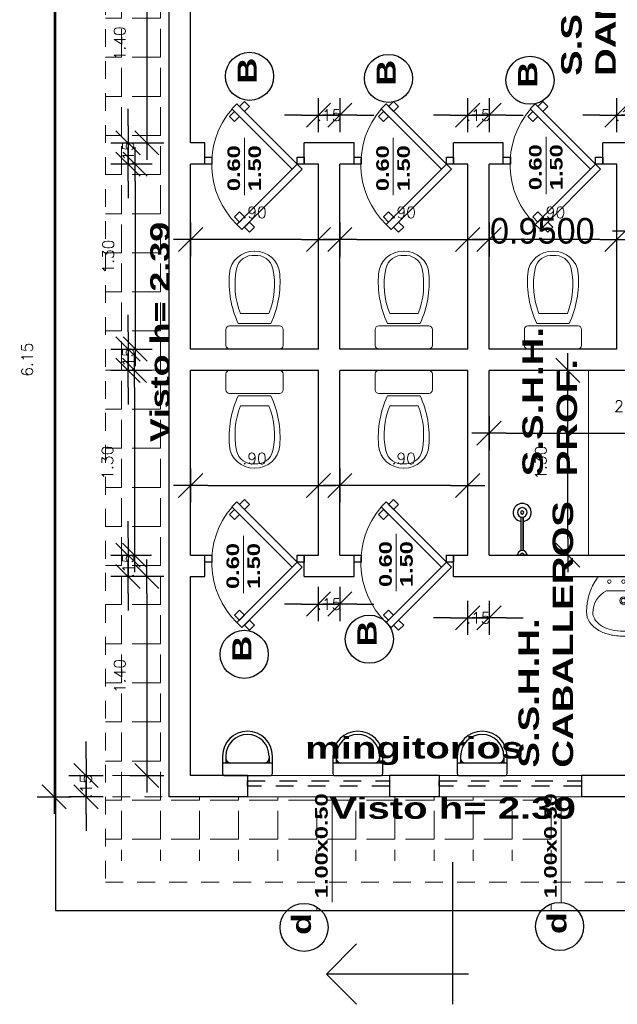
# Model space of a CAD drawing. Header units: millimetres. Extents: x 2197 to 2474, y 339 to 418.
# Tile 2 of 14: x 2236.84 to 2241.05, y 366.63 to 373.56. Entities that reach past the tile are written whole.
import ezdxf

# ---------------------------------------------------------------- set-up
doc = ezdxf.new("R2010")
doc.units = ezdxf.units.MM
doc.linetypes.add('HIDDEN2', pattern=[0.1875, 0.125, -0.0625])
for name, color, linetype in [('aberturas', 2, 'Continuous'), ('Cotas', 3, 'Continuous'), ('FOLHA', 2, 'Continuous'), ('piso', 13, 'Continuous'), ('UNO', 7, 'Continuous')]:
    doc.layers.add(name, color=color, linetype=linetype)
for name, color, linetype, lineweight in [('FOLHA2', 1, 'Continuous', 0), ('P1-HACHURA', 1, 'Continuous', 5), ('SANITARIOS', 2, 'Continuous', 5)]:
    doc.layers.add(name, color=color, linetype=linetype, lineweight=lineweight)
doc.styles.add('REGUA60', font='cityb___.ttf', dxfattribs={"width": 1.4})
doc.styles.add('SIMPLEX_8', font='simplex.shx')
doc.dimstyles.new('Copy of 08', dxfattribs={"dimtxt": 0.08, "dimasz": 0.12, "dimexe": 0, "dimexo": 0, "dimgap": 0.15, "dimtad": 1, "dimzin": 4, "dimdsep": 46, "dimtxsty": 'SIMPLEX_8', "dimblk1": 'D', "dimblk2": 'D', "dimsah": 1, "dimcen": 0.09, "dimse1": 1, "dimse2": 1, "dimclre": 256, "dimclrt": 2, "dimadec": 0, "dimazin": 0, "dimtfac": 1, "dimtmove": 2, "dimatfit": 3, "dimldrblk": 'D', "dimfxl": 1, "dimtolj": 1, "dimtzin": 0, "dimarcsym": 0})
doc.dimstyles.get("Standard").update_dxf_attribs({"dimtxt": 0.18, "dimasz": 0.18, "dimexe": 0.18, "dimexo": 0.0625, "dimgap": 0.09, "dimtad": 0, "dimtih": 1, "dimtoh": 1, "dimdec": 4, "dimzin": 0, "dimdsep": 46, "dimtxsty": 'Standard', "dimcen": 0.09, "dimadec": 0, "dimazin": 0, "dimtfac": 1, "dimtdec": 4, "dimtofl": 0, "dimtmove": 0, "dimatfit": 3, "dimfxl": 1, "dimtolj": 1, "dimtzin": 0, "dimarcsym": 0})

# ---------------------------------------------------------------- blocks, each defined once
blk = doc.blocks.new('A$C6B4124A4')
at = {"layer": 'aberturas'}
for points in [[(0.6146, 0.4419), (0.65, 0.4773), (0.2257, 0.9016), (0.1904, 0.8662)], [(0.2788, 0.8485), (0.3141, 0.8839), (0.2788, 0.9192), (0.2434, 0.8839)], [(0.2434, 0.8132), (0.2081, 0.7778), (0.1727, 0.8132), (0.2081, 0.8485)], [(0.05, 0.5273), (0.05, 0.4773), (0, 0.4773), (0, 0.5273)], [(0.7, 0.5273), (0.7, 0.4773), (0.65, 0.4773), (0.65, 0.5273)], [(0.65, 0.4773), (0.6854, 0.4419), (0.2611, 0.0177), (0.2257, 0.053)], [(0.2788, 0.1061), (0.2434, 0.1414), (0.2081, 0.1061), (0.2434, 0.0707)], [(0.3141, 0.0707), (0.3495, 0.0354), (0.3141, 0), (0.2788, 0.0354)]]:
    blk.add_lwpolyline(points, close=True, dxfattribs=at)
at = {"layer": 'aberturas', "lineweight": 5}
blk.add_arc((0.6427, 0.4773), 0.5949, 139.32522, 225.49458, dxfattribs=at)
blk = doc.blocks.new('A$C046927C5')
at = {"layer": 'aberturas', "lineweight": 5}
blk.add_line((0.24, 0), (0.24, 0.649), dxfattribs=at)
at = {"layer": 'aberturas', "lineweight": 5, "insert": (0.047, 0.046), "char_height": 0.1424, "width": 0.59089, "attachment_point": 1, "rotation": 90, "style": 'REGUA60'}
blk.add_mtext('0.60\\P1.50', dxfattribs=at)
blk = doc.blocks.new('A$C1C462CF9')
at = {"layer": 'aberturas', "lineweight": 5}
blk.add_line((0, 0.1481), (0.743, 0.1481), dxfattribs=at)
at = {"layer": 'aberturas', "lineweight": 5, "insert": (0.0283, 0.2684), "char_height": 0.08848, "width": 0.716237, "attachment_point": 1, "style": 'REGUA60'}
blk.add_mtext('1.00x0.50\\P   ', dxfattribs=at)
blk = doc.blocks.new('D')
at = {"color": 4}
blk.add_line((-0.707, -0.707), (0.707, 0.707), dxfattribs=at)
for p, q in [((0, -1), (0, 1)), ((-1, 0), (1, 0))]:
    blk.add_line(p, q)
blk = doc.blocks.new('*D116')
at = {"layer": 'Defpoints', "color": 0, "transparency": 16777216}
for p in [(2240.1454, 372.0146), (2240.1454, 372.0146), (2241.0454, 372.0146)]:
    blk.add_point(p, dxfattribs=at)
at = {"layer": 'FOLHA', "color": 0, "lineweight": -2, "transparency": 16777216}
blk.add_line((2240.9254, 372.0146), (2240.2654, 372.0146), dxfattribs=at)
at = {"layer": 'FOLHA', "color": 0, "lineweight": -2, "transparency": 16777216, "xscale": 0.12, "yscale": 0.12, "zscale": 0.12, "rotation": 180}
blk.add_blockref('D', (2240.1454, 372.0146), dxfattribs=at)
at = {"layer": 'FOLHA', "color": 0, "lineweight": -2, "transparency": 16777216, "xscale": 0.12, "yscale": 0.12, "zscale": 0.12}
blk.add_blockref('D', (2241.0454, 372.0146), dxfattribs=at)
at = {"layer": 'FOLHA', "color": 2, "transparency": 16777216, "insert": (2240.5954, 372.2046), "char_height": 0.08, "attachment_point": 5, "style": 'SIMPLEX_8'}
blk.add_mtext('\\A1;.90', dxfattribs=at)
blk = doc.blocks.new('*D117')
at = {"layer": 'Defpoints', "color": 0, "transparency": 16777216}
for p in [(2239.0954, 372.0146), (2239.9954, 372.0146), (2239.9954, 372.0146)]:
    blk.add_point(p, dxfattribs=at)
at = {"layer": 'FOLHA', "color": 0, "lineweight": -2, "transparency": 16777216}
blk.add_line((2239.2154, 372.0146), (2239.8754, 372.0146), dxfattribs=at)
at = {"layer": 'FOLHA', "color": 0, "lineweight": -2, "transparency": 16777216, "xscale": 0.12, "yscale": 0.12, "zscale": 0.12, "rotation": 180}
blk.add_blockref('D', (2239.0954, 372.0146), dxfattribs=at)
at = {"layer": 'FOLHA', "color": 0, "lineweight": -2, "transparency": 16777216, "xscale": 0.12, "yscale": 0.12, "zscale": 0.12}
blk.add_blockref('D', (2239.9954, 372.0146), dxfattribs=at)
at = {"layer": 'FOLHA', "color": 2, "transparency": 16777216, "insert": (2239.5454, 372.2046), "char_height": 0.08, "attachment_point": 5, "style": 'SIMPLEX_8'}
blk.add_mtext('\\A1;.90', dxfattribs=at)
blk = doc.blocks.new('*D118')
at = {"layer": 'Defpoints', "color": 0, "transparency": 16777216}
for p in [(2238.0454, 372.0146), (2238.0454, 372.0146), (2238.9454, 372.0146)]:
    blk.add_point(p, dxfattribs=at)
at = {"layer": 'FOLHA', "color": 0, "lineweight": -2, "transparency": 16777216}
blk.add_line((2238.8254, 372.0146), (2238.1654, 372.0146), dxfattribs=at)
at = {"layer": 'FOLHA', "color": 0, "lineweight": -2, "transparency": 16777216, "xscale": 0.12, "yscale": 0.12, "zscale": 0.12, "rotation": 180}
blk.add_blockref('D', (2238.0454, 372.0146), dxfattribs=at)
at = {"layer": 'FOLHA', "color": 0, "lineweight": -2, "transparency": 16777216, "xscale": 0.12, "yscale": 0.12, "zscale": 0.12}
blk.add_blockref('D', (2238.9454, 372.0146), dxfattribs=at)
at = {"layer": 'FOLHA', "color": 2, "transparency": 16777216, "insert": (2238.4954, 372.2046), "char_height": 0.08, "attachment_point": 5, "style": 'SIMPLEX_8'}
blk.add_mtext('\\A1;.90', dxfattribs=at)
blk = doc.blocks.new('*D119')
at = {"layer": 'Defpoints', "color": 0, "transparency": 16777216}
for p in [(2238.0454, 370.2841), (2238.9454, 370.2841), (2238.9454, 370.2841)]:
    blk.add_point(p, dxfattribs=at)
at = {"layer": 'FOLHA', "color": 0, "lineweight": -2, "transparency": 16777216}
blk.add_line((2238.1654, 370.2841), (2238.8254, 370.2841), dxfattribs=at)
at = {"layer": 'FOLHA', "color": 0, "lineweight": -2, "transparency": 16777216, "xscale": 0.12, "yscale": 0.12, "zscale": 0.12, "rotation": 180}
blk.add_blockref('D', (2238.0454, 370.2841), dxfattribs=at)
at = {"layer": 'FOLHA', "color": 0, "lineweight": -2, "transparency": 16777216, "xscale": 0.12, "yscale": 0.12, "zscale": 0.12}
blk.add_blockref('D', (2238.9454, 370.2841), dxfattribs=at)
at = {"layer": 'FOLHA', "color": 2, "transparency": 16777216, "insert": (2238.4954, 370.4741), "char_height": 0.08, "attachment_point": 5, "style": 'SIMPLEX_8'}
blk.add_mtext('\\A1;.90', dxfattribs=at)
blk = doc.blocks.new('*D120')
at = {"layer": 'Defpoints', "color": 0, "transparency": 16777216}
for p in [(2239.0954, 370.2841), (2239.0954, 370.2841), (2239.9954, 370.2841)]:
    blk.add_point(p, dxfattribs=at)
at = {"layer": 'FOLHA', "color": 0, "lineweight": -2, "transparency": 16777216}
blk.add_line((2239.8754, 370.2841), (2239.2154, 370.2841), dxfattribs=at)
at = {"layer": 'FOLHA', "color": 0, "lineweight": -2, "transparency": 16777216, "xscale": 0.12, "yscale": 0.12, "zscale": 0.12, "rotation": 180}
blk.add_blockref('D', (2239.0954, 370.2841), dxfattribs=at)
at = {"layer": 'FOLHA', "color": 0, "lineweight": -2, "transparency": 16777216, "xscale": 0.12, "yscale": 0.12, "zscale": 0.12}
blk.add_blockref('D', (2239.9954, 370.2841), dxfattribs=at)
at = {"layer": 'FOLHA', "color": 2, "transparency": 16777216, "insert": (2239.5454, 370.4741), "char_height": 0.08, "attachment_point": 5, "style": 'SIMPLEX_8'}
blk.add_mtext('\\A1;.90', dxfattribs=at)
blk = doc.blocks.new('*D121')
at = {"layer": 'Cotas', "color": 0, "lineweight": -2, "transparency": 16777216}
for p, q in [((2242.1454, 372.8116), (2242.1454, 371.8941)), ((2241.1954, 372.6616), (2241.1954, 371.8941)), ((2241.1954, 372.0741), (2241.0154, 372.0741)), ((2241.9654, 372.0741), (2241.3754, 372.0741))]:
    blk.add_line(p, q, dxfattribs=at)
at = {"layer": 'Cotas', "color": 0, "transparency": 16777216}
for points in [[(2241.3754, 372.1041), (2241.3754, 372.0441), (2241.1954, 372.0741)], [(2241.9654, 372.1041), (2241.9654, 372.0441), (2242.1454, 372.0741)]]:
    blk.add_solid(points, dxfattribs=at)
at = {"layer": 'Defpoints', "color": 0, "transparency": 16777216}
for p in [(2242.1454, 372.8741), (2241.1954, 372.7241), (2241.1954, 372.0741)]:
    blk.add_point(p, dxfattribs=at)
at = {"layer": 'Cotas', "color": 0, "transparency": 16777216, "insert": (2240.5204, 372.0741), "char_height": 0.18, "attachment_point": 5}
blk.add_mtext('\\A1;0.9500', dxfattribs=at)
blk = doc.blocks.new('*D133')
at = {"layer": 'Defpoints', "color": 0, "transparency": 16777216}
for p in [(2238.0454, 374.0941), (2237.7369, 372.6941), (2238.0454, 372.6941)]:
    blk.add_point(p, dxfattribs=at)
at = {"layer": 'FOLHA', "color": 0, "lineweight": -2, "transparency": 16777216}
blk.add_line((2237.7369, 373.9741), (2237.7369, 372.8141), dxfattribs=at)
at = {"layer": 'FOLHA', "color": 0, "lineweight": -2, "transparency": 16777216, "xscale": 0.12, "yscale": 0.12, "zscale": 0.12}
for p, rotation in [((2237.7369, 374.0941), 90), ((2237.7369, 372.6941), 270)]:
    blk.add_blockref('D', p, dxfattribs=dict(at, rotation=rotation))
at = {"layer": 'FOLHA', "color": 2, "transparency": 16777216, "insert": (2237.5469, 373.3941), "char_height": 0.08, "attachment_point": 5, "rotation": 90, "style": 'SIMPLEX_8'}
blk.add_mtext('\\A1;1.40', dxfattribs=at)
blk = doc.blocks.new('*D134')
at = {"layer": 'Defpoints', "color": 0, "transparency": 16777216}
for p in [(2238.0454, 372.5441), (2237.6559, 371.2441), (2238.0454, 371.2441)]:
    blk.add_point(p, dxfattribs=at)
at = {"layer": 'FOLHA', "color": 0, "lineweight": -2, "transparency": 16777216}
blk.add_line((2237.6559, 372.4241), (2237.6559, 371.3641), dxfattribs=at)
at = {"layer": 'FOLHA', "color": 0, "lineweight": -2, "transparency": 16777216, "xscale": 0.12, "yscale": 0.12, "zscale": 0.12}
for p, rotation in [((2237.6559, 372.5441), 90), ((2237.6559, 371.2441), 270)]:
    blk.add_blockref('D', p, dxfattribs=dict(at, rotation=rotation))
at = {"layer": 'FOLHA', "color": 2, "transparency": 16777216, "insert": (2237.4659, 371.8941), "char_height": 0.08, "attachment_point": 5, "rotation": 90, "style": 'SIMPLEX_8'}
blk.add_mtext('\\A1;1.30', dxfattribs=at)
blk = doc.blocks.new('*D135')
at = {"layer": 'Defpoints', "color": 0, "transparency": 16777216}
for p in [(2238.0454, 371.0941), (2237.6504, 369.7941), (2238.0454, 369.7941)]:
    blk.add_point(p, dxfattribs=at)
at = {"layer": 'FOLHA', "color": 0, "lineweight": -2, "transparency": 16777216}
blk.add_line((2237.6504, 370.9741), (2237.6504, 369.9141), dxfattribs=at)
at = {"layer": 'FOLHA', "color": 0, "lineweight": -2, "transparency": 16777216, "xscale": 0.12, "yscale": 0.12, "zscale": 0.12}
for p, rotation in [((2237.6504, 371.0941), 90), ((2237.6504, 369.7941), 270)]:
    blk.add_blockref('D', p, dxfattribs=dict(at, rotation=rotation))
at = {"layer": 'FOLHA', "color": 2, "transparency": 16777216, "insert": (2237.4604, 370.4441), "char_height": 0.08, "attachment_point": 5, "rotation": 90, "style": 'SIMPLEX_8'}
blk.add_mtext('\\A1;1.30', dxfattribs=at)
blk = doc.blocks.new('*D136')
at = {"layer": 'Defpoints', "color": 0, "transparency": 16777216}
for p in [(2238.0454, 369.6441), (2237.7369, 368.2441), (2238.0454, 368.2441)]:
    blk.add_point(p, dxfattribs=at)
at = {"layer": 'FOLHA', "color": 0, "lineweight": -2, "transparency": 16777216}
blk.add_line((2237.7369, 369.5241), (2237.7369, 368.3641), dxfattribs=at)
at = {"layer": 'FOLHA', "color": 0, "lineweight": -2, "transparency": 16777216, "xscale": 0.12, "yscale": 0.12, "zscale": 0.12}
for p, rotation in [((2237.7369, 369.6441), 90), ((2237.7369, 368.2441), 270)]:
    blk.add_blockref('D', p, dxfattribs=dict(at, rotation=rotation))
at = {"layer": 'FOLHA', "color": 2, "transparency": 16777216, "insert": (2237.5469, 368.9441), "char_height": 0.08, "attachment_point": 5, "rotation": 90, "style": 'SIMPLEX_8'}
blk.add_mtext('\\A1;1.40', dxfattribs=at)
blk = doc.blocks.new('*D137')
at = {"layer": 'Defpoints', "color": 0, "transparency": 16777216}
for p in [(2237.8954, 374.2441), (2237.085, 368.0941), (2237.8954, 368.0941)]:
    blk.add_point(p, dxfattribs=at)
at = {"layer": 'FOLHA', "color": 0, "lineweight": -2, "transparency": 16777216}
blk.add_line((2237.085, 374.1241), (2237.085, 368.2141), dxfattribs=at)
at = {"layer": 'FOLHA', "color": 0, "lineweight": -2, "transparency": 16777216, "xscale": 0.12, "yscale": 0.12, "zscale": 0.12}
for p, rotation in [((2237.085, 374.2441), 90), ((2237.085, 368.0941), 270)]:
    blk.add_blockref('D', p, dxfattribs=dict(at, rotation=rotation))
at = {"layer": 'FOLHA', "color": 2, "transparency": 16777216, "insert": (2236.895, 371.1691), "char_height": 0.08, "attachment_point": 5, "rotation": 90, "style": 'SIMPLEX_8'}
blk.add_mtext('\\A1;6.15', dxfattribs=at)
blk = doc.blocks.new('*D123')
at = {"layer": 'Defpoints', "color": 0, "transparency": 16777216}
for p in [(2237.8954, 372.6941), (2237.605, 372.5441), (2237.8954, 372.5441)]:
    blk.add_point(p, dxfattribs=at)
at = {"layer": 'FOLHA', "color": 0, "lineweight": -2, "transparency": 16777216}
for p, q in [((2237.605, 372.8141), (2237.605, 372.9341)), ((2237.605, 372.6941), (2237.605, 372.5441)), ((2237.605, 372.4241), (2237.605, 372.3041))]:
    blk.add_line(p, q, dxfattribs=at)
at = {"layer": 'FOLHA', "color": 0, "lineweight": -2, "transparency": 16777216, "xscale": 0.12, "yscale": 0.12, "zscale": 0.12}
for p, rotation in [((2237.605, 372.6941), 270), ((2237.605, 372.5441), 90)]:
    blk.add_blockref('D', p, dxfattribs=dict(at, rotation=rotation))
at = {"layer": 'FOLHA', "color": 2, "transparency": 16777216, "insert": (2237.605, 372.6191), "char_height": 0.08, "attachment_point": 5, "rotation": 90, "style": 'SIMPLEX_8'}
blk.add_mtext('\\A1;.15', dxfattribs=at)
blk = doc.blocks.new('*D124')
at = {"layer": 'Defpoints', "color": 0, "transparency": 16777216}
for p in [(2237.8954, 371.2441), (2237.605, 371.0941), (2237.8954, 371.0941)]:
    blk.add_point(p, dxfattribs=at)
at = {"layer": 'FOLHA', "color": 0, "lineweight": -2, "transparency": 16777216}
for p, q in [((2237.605, 371.3641), (2237.605, 371.4841)), ((2237.605, 371.2441), (2237.605, 371.0941)), ((2237.605, 370.9741), (2237.605, 370.8541))]:
    blk.add_line(p, q, dxfattribs=at)
at = {"layer": 'FOLHA', "color": 0, "lineweight": -2, "transparency": 16777216, "xscale": 0.12, "yscale": 0.12, "zscale": 0.12}
for p, rotation in [((2237.605, 371.2441), 270), ((2237.605, 371.0941), 90)]:
    blk.add_blockref('D', p, dxfattribs=dict(at, rotation=rotation))
at = {"layer": 'FOLHA', "color": 2, "transparency": 16777216, "insert": (2237.605, 371.1691), "char_height": 0.08, "attachment_point": 5, "rotation": 90, "style": 'SIMPLEX_8'}
blk.add_mtext('\\A1;.15', dxfattribs=at)
blk = doc.blocks.new('*D125')
at = {"layer": 'Defpoints', "color": 0, "transparency": 16777216}
for p in [(2237.8954, 369.7941), (2237.605, 369.6441), (2237.8954, 369.6441)]:
    blk.add_point(p, dxfattribs=at)
at = {"layer": 'FOLHA', "color": 0, "lineweight": -2, "transparency": 16777216}
for p, q in [((2237.605, 369.9141), (2237.605, 370.0341)), ((2237.605, 369.7941), (2237.605, 369.6441)), ((2237.605, 369.5241), (2237.605, 369.4041))]:
    blk.add_line(p, q, dxfattribs=at)
at = {"layer": 'FOLHA', "color": 0, "lineweight": -2, "transparency": 16777216, "xscale": 0.12, "yscale": 0.12, "zscale": 0.12}
for p, rotation in [((2237.605, 369.7941), 270), ((2237.605, 369.6441), 90)]:
    blk.add_blockref('D', p, dxfattribs=dict(at, rotation=rotation))
at = {"layer": 'FOLHA', "color": 2, "transparency": 16777216, "insert": (2237.605, 369.7191), "char_height": 0.08, "attachment_point": 5, "rotation": 90, "style": 'SIMPLEX_8'}
blk.add_mtext('\\A1;.15', dxfattribs=at)
blk = doc.blocks.new('*D126')
at = {"layer": 'Defpoints', "color": 0, "transparency": 16777216}
for p in [(2237.5997, 368.2441), (2237.3093, 368.0941), (2237.5997, 368.0941)]:
    blk.add_point(p, dxfattribs=at)
at = {"layer": 'FOLHA', "color": 0, "lineweight": -2, "transparency": 16777216}
for p, q in [((2237.3093, 368.3641), (2237.3093, 368.4841)), ((2237.3093, 368.2441), (2237.3093, 368.0941)), ((2237.3093, 367.9741), (2237.3093, 367.8541))]:
    blk.add_line(p, q, dxfattribs=at)
at = {"layer": 'FOLHA', "color": 0, "lineweight": -2, "transparency": 16777216, "xscale": 0.12, "yscale": 0.12, "zscale": 0.12}
for p, rotation in [((2237.3093, 368.2441), 270), ((2237.3093, 368.0941), 90)]:
    blk.add_blockref('D', p, dxfattribs=dict(at, rotation=rotation))
at = {"layer": 'FOLHA', "color": 2, "transparency": 16777216, "insert": (2237.3093, 368.1691), "char_height": 0.08, "attachment_point": 5, "rotation": 90, "style": 'SIMPLEX_8'}
blk.add_mtext('\\A1;.15', dxfattribs=at)
blk = doc.blocks.new('*D128')
at = {"layer": 'Defpoints', "color": 0, "transparency": 16777216}
for p in [(2241.1954, 372.8886), (2241.0454, 372.6941), (2241.1954, 372.6941)]:
    blk.add_point(p, dxfattribs=at)
at = {"layer": 'FOLHA', "color": 0, "lineweight": -2, "transparency": 16777216}
for p, q in [((2240.9254, 372.8886), (2240.8054, 372.8886)), ((2241.0454, 372.8886), (2241.1954, 372.8886)), ((2241.3154, 372.8886), (2241.4354, 372.8886))]:
    blk.add_line(p, q, dxfattribs=at)
at = {"layer": 'FOLHA', "color": 0, "lineweight": -2, "transparency": 16777216, "xscale": 0.12, "yscale": 0.12, "zscale": 0.12}
blk.add_blockref('D', (2241.0454, 372.8886), dxfattribs=at)
at = {"layer": 'FOLHA', "color": 0, "lineweight": -2, "transparency": 16777216, "xscale": 0.12, "yscale": 0.12, "zscale": 0.12, "rotation": 180}
blk.add_blockref('D', (2241.1954, 372.8886), dxfattribs=at)
at = {"layer": 'FOLHA', "color": 2, "transparency": 16777216, "insert": (2241.1204, 372.8886), "char_height": 0.08, "attachment_point": 5, "style": 'SIMPLEX_8'}
blk.add_mtext('\\A1;.15', dxfattribs=at)
blk = doc.blocks.new('*D129')
at = {"layer": 'Defpoints', "color": 0, "transparency": 16777216}
for p in [(2240.1454, 372.8886), (2239.9954, 372.6941), (2240.1454, 372.6941)]:
    blk.add_point(p, dxfattribs=at)
at = {"layer": 'FOLHA', "color": 0, "lineweight": -2, "transparency": 16777216}
for p, q in [((2239.8754, 372.8886), (2239.7554, 372.8886)), ((2239.9954, 372.8886), (2240.1454, 372.8886)), ((2240.2654, 372.8886), (2240.3854, 372.8886))]:
    blk.add_line(p, q, dxfattribs=at)
at = {"layer": 'FOLHA', "color": 0, "lineweight": -2, "transparency": 16777216, "xscale": 0.12, "yscale": 0.12, "zscale": 0.12}
blk.add_blockref('D', (2239.9954, 372.8886), dxfattribs=at)
at = {"layer": 'FOLHA', "color": 0, "lineweight": -2, "transparency": 16777216, "xscale": 0.12, "yscale": 0.12, "zscale": 0.12, "rotation": 180}
blk.add_blockref('D', (2240.1454, 372.8886), dxfattribs=at)
at = {"layer": 'FOLHA', "color": 2, "transparency": 16777216, "insert": (2240.0704, 372.8886), "char_height": 0.08, "attachment_point": 5, "style": 'SIMPLEX_8'}
blk.add_mtext('\\A1;.15', dxfattribs=at)
blk = doc.blocks.new('*D130')
at = {"layer": 'Defpoints', "color": 0, "transparency": 16777216}
for p in [(2239.0954, 372.8886), (2238.9454, 372.6941), (2239.0954, 372.6941)]:
    blk.add_point(p, dxfattribs=at)
at = {"layer": 'FOLHA', "color": 0, "lineweight": -2, "transparency": 16777216}
for p, q in [((2238.8254, 372.8886), (2238.7054, 372.8886)), ((2238.9454, 372.8886), (2239.0954, 372.8886)), ((2239.2154, 372.8886), (2239.3354, 372.8886))]:
    blk.add_line(p, q, dxfattribs=at)
at = {"layer": 'FOLHA', "color": 0, "lineweight": -2, "transparency": 16777216, "xscale": 0.12, "yscale": 0.12, "zscale": 0.12}
blk.add_blockref('D', (2238.9454, 372.8886), dxfattribs=at)
at = {"layer": 'FOLHA', "color": 0, "lineweight": -2, "transparency": 16777216, "xscale": 0.12, "yscale": 0.12, "zscale": 0.12, "rotation": 180}
blk.add_blockref('D', (2239.0954, 372.8886), dxfattribs=at)
at = {"layer": 'FOLHA', "color": 2, "transparency": 16777216, "insert": (2239.0204, 372.8886), "char_height": 0.08, "attachment_point": 5, "style": 'SIMPLEX_8'}
blk.add_mtext('\\A1;.15', dxfattribs=at)
blk = doc.blocks.new('*D131')
at = {"layer": 'Defpoints', "color": 0, "transparency": 16777216}
for p in [(2238.9454, 369.6303), (2239.0954, 369.6303), (2239.0954, 369.4503)]:
    blk.add_point(p, dxfattribs=at)
at = {"layer": 'FOLHA', "color": 0, "lineweight": -2, "transparency": 16777216}
for p, q in [((2238.8254, 369.4503), (2238.7054, 369.4503)), ((2238.9454, 369.4503), (2239.0954, 369.4503)), ((2239.2154, 369.4503), (2239.3354, 369.4503))]:
    blk.add_line(p, q, dxfattribs=at)
at = {"layer": 'FOLHA', "color": 0, "lineweight": -2, "transparency": 16777216, "xscale": 0.12, "yscale": 0.12, "zscale": 0.12}
blk.add_blockref('D', (2238.9454, 369.4503), dxfattribs=at)
at = {"layer": 'FOLHA', "color": 0, "lineweight": -2, "transparency": 16777216, "xscale": 0.12, "yscale": 0.12, "zscale": 0.12, "rotation": 180}
blk.add_blockref('D', (2239.0954, 369.4503), dxfattribs=at)
at = {"layer": 'FOLHA', "color": 2, "transparency": 16777216, "insert": (2239.0204, 369.4503), "char_height": 0.08, "attachment_point": 5, "style": 'SIMPLEX_8'}
blk.add_mtext('\\A1;.15', dxfattribs=at)
blk = doc.blocks.new('*D132')
at = {"layer": 'Defpoints', "color": 0, "transparency": 16777216}
for p in [(2240.1454, 369.3527), (2239.9954, 369.1582), (2240.1454, 369.1582)]:
    blk.add_point(p, dxfattribs=at)
at = {"layer": 'FOLHA', "color": 0, "lineweight": -2, "transparency": 16777216}
for p, q in [((2239.8754, 369.3527), (2239.7554, 369.3527)), ((2239.9954, 369.3527), (2240.1454, 369.3527)), ((2240.2654, 369.3527), (2240.3854, 369.3527))]:
    blk.add_line(p, q, dxfattribs=at)
at = {"layer": 'FOLHA', "color": 0, "lineweight": -2, "transparency": 16777216, "xscale": 0.12, "yscale": 0.12, "zscale": 0.12}
blk.add_blockref('D', (2239.9954, 369.3527), dxfattribs=at)
at = {"layer": 'FOLHA', "color": 0, "lineweight": -2, "transparency": 16777216, "xscale": 0.12, "yscale": 0.12, "zscale": 0.12, "rotation": 180}
blk.add_blockref('D', (2240.1454, 369.3527), dxfattribs=at)
at = {"layer": 'FOLHA', "color": 2, "transparency": 16777216, "insert": (2240.0704, 369.3527), "char_height": 0.08, "attachment_point": 5, "style": 'SIMPLEX_8'}
blk.add_mtext('\\A1;.15', dxfattribs=at)
blk = doc.blocks.new('A$C7BF3546D')
at = {"layer": 'FOLHA'}
for p, q in [((0, 0.7876), (0.2121, 0.9997)), ((0.8874, 0), (0.8874, 1)), ((1, 0.7876), (0, 0.7876)), ((0, 0.7876), (0.2121, 0.5754))]:
    blk.add_line(p, q, dxfattribs=at)
blk = doc.blocks.new('DUCHA')
at = {"layer": 'SANITARIOS'}
for p, q in [((0.2676, 0.01), (0.0319, 0.01)), ((0.2661, 0), (0.0334, 0)), ((0.2676, -0.01), (0.0319, -0.01))]:
    blk.add_line(p, q, dxfattribs=at)
at = {"layer": 'UNO', "color": 2}
blk.add_line((0, -0.0395), (0, 0.0395), dxfattribs=at)
for centre, radius, start, end in [((-0.0005, 0), 0.0139, 270.8596, 89.1404), ((-0.0005, 0), 0.0339, 270.8596, 89.1404), ((0.3, 0), 0.0639, 0, 170.99379), ((0.3, 0), 0.0639, 189.00621, 0), ((0.3, 0), 0.0339, 0, 358.80992), ((0.3, 0), 0.0112, 0, 356.413)]:
    blk.add_arc(centre, radius, start, end, dxfattribs=at)
blk = doc.blocks.new('migitorio')
at = {"layer": 'piso'}
for p, q in [((-0.627, -0.1371), (-0.627, 0.2139)), ((-0.5783, 0.1905), (-0.627, 0.1905)), ((-0.5783, -0.1137), (-0.627, -0.1137))]:
    blk.add_line(p, q, dxfattribs=at)
blk.add_lwpolyline([(-0.7148, -0.1225, 0.414214), (-0.7002, -0.1371), (-0.5783, -0.1371, 1), (-0.5783, 0.2139), (-0.7002, 0.2139, 0.414214), (-0.7148, 0.1993)], format="xyb", close=True, dxfattribs=at)
for centre, radius, start, end in [((-0.5939, 0.1573), 0.0331, 90, 180), ((-0.5783, 0.0384), 0.1521, 270, 90), ((-0.5939, -0.0806), 0.0331, 180, 270)]:
    blk.add_arc(centre, radius, start, end, dxfattribs=at)
blk = doc.blocks.new('INODPL')
for p, q in [((-0.1012, 0.25), (0.0988, 0.25)), ((-0.1762, 0.1626), (0.1762, 0.1626)), ((-0.1147, 0.1797), (0.1147, 0.1797)), ((-0.2012, 0.025), (-0.2012, 0.1376)), ((0.2012, 0.1376), (0.2012, 0.025)), ((-0.1762, 0), (0.1762, 0))]:
    blk.add_line(p, q)
for centre, radius, start, end in [((-0.0064, 0.5162), 0.1716, 88.2558, 175.47447), ((-0.0137, 0.5408), 0.1175, 83.46523, 168.408), ((0.0113, 0.5408), 0.1175, 11.592, 96.53477), ((0.0064, 0.5162), 0.1716, 4.52553, 91.7442), ((0.4117, 0.4535), 0.5518, 168.408, 201.63918), ((-0.4141, 0.4535), 0.5518, 338.36082, 11.592), ((0.5217, 0.4744), 0.7013, 175.47447, 204.84632), ((-0.5217, 0.4744), 0.7013, 335.15368, 4.52553), ((-0.1762, 0.1376), 0.025, 90, 180), ((0.1762, 0.1376), 0.025, 360, 90), ((-0.1762, 0.025), 0.025, 180, 270), ((0.1762, 0.025), 0.025, 270, 0)]:
    blk.add_arc(centre, radius, start, end)
blk = doc.blocks.new('HINO-B~1')
at = {"layer": 'SANITARIOS', "rotation": 90}
blk.add_blockref('INODPL', (0, 0), dxfattribs=at)
blk = doc.blocks.new('LAVATORIO')
for points in [[(-150.6856, 114.8001, 0.200231), (-150.6733, 114.8189), (-150.6733, 115.1528, 0.19279), (-150.6849, 115.1712, 0.154902), (-150.9207, 115.2457, 0.17524), (-150.9971, 115.2225, 0.106133), (-151.0529, 115.1586, 0.070271), (-151.0825, 115.0816, 0.056527), (-151.0933, 114.9859, 0.056527), (-151.0825, 114.8902, 0.070271), (-151.0529, 114.8131, 0.106133), (-150.9971, 114.7492, 0.17524), (-150.9207, 114.726, 0.154378), (-150.6856, 114.8001, 0.154902)], [(-150.7733, 115.1059, 0.280936), (-150.9305, 115.2016, 0.180168), (-150.9693, 115.19, 0.055612), (-150.9822, 115.1825, 0.106133), (-151.0242, 115.1344, 0.070271), (-151.0488, 115.0704, 0.056527), (-151.0583, 114.9859, 0.056527), (-151.0488, 114.9014, 0.070271), (-151.0242, 114.8374, 0.106133), (-150.9822, 114.7893, 0.055612), (-150.9693, 114.7817, 0.180168), (-150.9305, 114.7702, 0.280936), (-150.7733, 114.8659), (-150.7733, 115.1059)]]:
    blk.add_lwpolyline(points, format="xyb")
for centre, radius in [((-150.7093, 115.0859), 0.0128), ((-150.8433, 114.9859), 0.0262), ((-150.8433, 114.9859), 0.0162), ((-150.7093, 114.9859), 0.0128), ((-150.7093, 114.8859), 0.0128)]:
    blk.add_circle(centre, radius)
blk = doc.blocks.new('LAVAT')
at = {"xscale": -1, "rotation": 269.9999999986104}
blk.add_blockref('LAVATORIO', (15211.164, 9300.1314), dxfattribs=at)
blk = doc.blocks.new('*D140')
at = {"layer": 'Defpoints', "color": 0, "transparency": 16777216}
for p in [(2240.1454, 371.0941), (2240.7, 371.0941), (2240.1454, 369.7941)]:
    blk.add_point(p, dxfattribs=at)
at = {"layer": 'FOLHA', "color": 0, "lineweight": -2, "transparency": 16777216}
blk.add_line((2240.7, 369.9141), (2240.7, 370.9741), dxfattribs=at)
at = {"layer": 'FOLHA', "color": 0, "lineweight": -2, "transparency": 16777216, "xscale": 0.12, "yscale": 0.12, "zscale": 0.12}
for p, rotation in [((2240.7, 371.0941), 90), ((2240.7, 369.7941), 270)]:
    blk.add_blockref('D', p, dxfattribs=dict(at, rotation=rotation))
at = {"layer": 'FOLHA', "color": 2, "transparency": 16777216, "insert": (2240.51, 370.4441), "char_height": 0.08, "attachment_point": 5, "rotation": 90, "style": 'SIMPLEX_8'}
blk.add_mtext('\\A1;1.30', dxfattribs=at)
blk = doc.blocks.new('*D141')
at = {"layer": 'Defpoints', "color": 0, "transparency": 16777216}
for p in [(2242.1454, 370.6516), (2240.1454, 369.7941), (2242.1454, 369.7941)]:
    blk.add_point(p, dxfattribs=at)
at = {"layer": 'FOLHA', "color": 0, "lineweight": -2, "transparency": 16777216}
blk.add_line((2240.2654, 370.6516), (2242.0254, 370.6516), dxfattribs=at)
at = {"layer": 'FOLHA', "color": 0, "lineweight": -2, "transparency": 16777216, "xscale": 0.12, "yscale": 0.12, "zscale": 0.12, "rotation": 180}
blk.add_blockref('D', (2240.1454, 370.6516), dxfattribs=at)
at = {"layer": 'FOLHA', "color": 0, "lineweight": -2, "transparency": 16777216, "xscale": 0.12, "yscale": 0.12, "zscale": 0.12}
blk.add_blockref('D', (2242.1454, 370.6516), dxfattribs=at)
at = {"layer": 'FOLHA', "color": 2, "transparency": 16777216, "insert": (2241.1454, 370.8416), "char_height": 0.08, "attachment_point": 5, "style": 'SIMPLEX_8'}
blk.add_mtext('\\A1;2.00', dxfattribs=at)

msp = doc.modelspace()

# ---------------------------------------------------------------- hatches: boundary and pattern name
at = {"layer": 'P1-HACHURA'}
h = msp.add_hatch(dxfattribs=at)
h.set_pattern_fill('ANGLE', color=256, angle=90, style=0)
h.set_pattern_definition([(90, (2264.23324, 363.94584), (-0.275, 2e-17), [0.2, -0.075]), (180, (2264.23324, 363.94584), (-3e-17, -0.275), [0.2, -0.075])])
h.paths.add_polyline_path([(2237.09538, 367.29407), (2238.72294, 367.29407, -0.1454542), (2238.80719, 367.34092), (2238.80719, 367.64407), (2237.44538, 367.64407), (2237.44538, 374.69407), (2238.79319, 374.69407), (2238.79319, 374.9853, -0.2118751), (2238.66917, 375.04407), (2237.09538, 375.04407)])
h.paths.add_polyline_path([(2238.92564, 375.04407, -0.2249372), (2238.79319, 374.9853), (2238.79319, 374.69407), (2240.40017, 374.69407), (2240.40017, 374.98031, -0.2102425), (2240.27973, 375.04407)])
h.paths.add_polyline_path([(2238.79319, 374.69407), (2238.79319, 374.24407), (2239.44538, 374.24407), (2239.79538, 374.24407), (2240.40017, 374.24407), (2240.40017, 374.69407)], flags=17)
h.paths.add_polyline_path([(2240.40017, 374.69407), (2240.40017, 374.24407), (2240.79538, 374.24407), (2241.19538, 374.24407), (2241.52414, 374.24407, -0.321579), (2241.68441, 374.35904, -0.321579), (2241.84468, 374.24407), (2242.07038, 374.24407), (2242.09538, 374.24407), (2242.29538, 374.24407), (2242.29538, 373.89407), (2242.29538, 373.39407), (2242.74538, 373.39407), (2242.74538, 374.69407)], flags=17)
h.paths.add_polyline_path([(2242.66911, 374.69407), (2242.74538, 374.69407), (2242.74538, 367.64407), (2237.44538, 367.64407), (2237.44538, 374.69407), (2240.40017, 374.69407), (2240.40017, 374.98031, -0.2102425), (2240.27973, 375.04407), (2237.09538, 375.04407), (2237.09538, 367.29407), (2243.09538, 367.29407), (2243.09538, 375.04407), (2242.77755, 375.04407)])
h.paths.add_polyline_path([(2242.74538, 373.39407), (2242.29538, 373.39407), (2242.29538, 372.89407), (2242.29538, 372.54407), (2242.29538, 371.24407), (2242.29538, 370.94407), (2242.29538, 370.5003), (2242.74538, 370.5003)], flags=16)
h.paths.add_polyline_path([(2243.09538, 373.26328, -0.3965782), (2243.09538, 373.49521), (2243.09538, 375.04407), (2242.77755, 375.04407), (2242.66911, 374.69407), (2242.74538, 374.69407), (2242.74538, 372.74654), (2243.09538, 372.75812)])
h.paths.add_polyline_path([(2242.74538, 370.5003), (2243.03605, 370.5003, -0.2389932), (2243.09538, 370.64134), (2243.09538, 372.75812), (2242.74538, 372.74654)])
h.paths.add_polyline_path([(2242.74538, 369.06873), (2243.09538, 369.06873), (2243.09538, 370.26787), (2242.74538, 370.26787)], flags=16)
h.paths.add_polyline_path([(2242.74538, 367.64407), (2240.65374, 367.64407), (2240.65374, 367.35112, -0.1971701), (2240.76883, 367.29407), (2243.09538, 367.29407), (2243.09538, 368.64186, -0.3383825), (2243.03717, 368.83893), (2242.74538, 368.83893)])
h.paths.add_polyline_path([(2239.88864, 367.64407), (2239.88864, 367.29407), (2240.51469, 367.29407, -0.2342782), (2240.65374, 367.35112), (2240.65374, 367.64407)])
h.paths.add_polyline_path([(2239.79538, 368.09407), (2239.44538, 368.09407), (2238.80719, 368.09407), (2238.80719, 367.64407), (2240.65374, 367.64407), (2240.65374, 368.09407)], flags=17)
h.paths.add_polyline_path([(2238.80719, 367.64407), (2238.80719, 367.34092, -0.0546978), (2238.84388, 367.34494, -0.2017572), (2238.96482, 367.29407), (2239.88864, 367.29407), (2239.88864, 367.64407)])
h.paths.add_polyline_path([(2237.89538, 368.09407), (2237.89538, 374.24407), (2238.44538, 374.24407), (2238.79319, 374.24407), (2238.79319, 374.69407), (2237.44538, 374.69407), (2237.44538, 367.64407), (2238.80719, 367.64407), (2238.80719, 368.09407), (2238.44538, 368.09407)], flags=17)
h.paths.add_polyline_path([(2237.52587, 371.75978), (2237.52587, 372.02835), (2237.40587, 372.02835), (2237.40587, 371.75978)], flags=25)
h.paths.add_polyline_path([(2237.52037, 370.30978), (2237.52037, 370.57835), (2237.40037, 370.57835), (2237.40037, 370.30978)], flags=25)
h.paths.add_polyline_path([(2237.36929, 374.07288), (2237.36929, 374.26526), (2237.24929, 374.26526), (2237.24929, 374.07288)], flags=24)
h.paths.add_polyline_path([(2237.36929, 368.07288), (2237.36929, 368.26526), (2237.24929, 368.26526), (2237.24929, 368.07288)], flags=24)
h.paths.add_polyline_path([(2240.23728, 375.06552), (2239.95347, 375.06552), (2239.95347, 374.94552), (2240.23728, 374.94552)], flags=9)
h.paths.add_polyline_path([(2238.76992, 374.24157), (2240.27737, 374.24157), (2240.27737, 374.47009), (2238.76992, 374.47009)], flags=25)
h.paths.add_polyline_path([(2242.31657, 374.54595), (2242.12419, 374.54595), (2242.12419, 374.42595), (2242.31657, 374.42595)], flags=24)
h.paths.add_polyline_path([(2238.9837, 367.90054), (2240.49115, 367.90054), (2240.49115, 368.12907), (2238.9837, 368.12907)], flags=25)
h.paths.add_polyline_path([(2237.60693, 373.25978), (2237.60693, 373.52835), (2237.48693, 373.52835), (2237.48693, 373.25978)], flags=24)
h.paths.add_polyline_path([(2237.60693, 368.80978), (2237.60693, 369.07835), (2237.48693, 369.07835), (2237.48693, 368.80978)], flags=24)
h.paths.add_polyline_path([(2237.66499, 372.52288), (2237.66499, 372.71526), (2237.54499, 372.71526), (2237.54499, 372.52288)], flags=24)
h.paths.add_polyline_path([(2237.66499, 371.07288), (2237.66499, 371.26526), (2237.54499, 371.26526), (2237.54499, 371.07288)], flags=24)
h.paths.add_polyline_path([(2237.66499, 369.62288), (2237.66499, 369.81526), (2237.54499, 369.81526), (2237.54499, 369.62288)], flags=24)
h.paths.add_polyline_path([(2238.06657, 374.54595), (2237.87419, 374.54595), (2237.87419, 374.42595), (2238.06657, 374.42595)], flags=24)
h.paths.add_polyline_path([(2237.93104, 370.55301), (2237.93104, 371.90152), (2237.72661, 371.90152), (2237.72661, 370.55301)], flags=24)

# ---------------------------------------------------------------- linework, layer by layer
at = {"color": 252}
for p, q in [((2237.89538, 368.09407), (2237.89538, 374.24407)), ((2238.04538, 372.69407), (2238.04538, 374.09407)), ((2238.14538, 372.69407), (2238.04538, 372.69407)), ((2238.14538, 372.54407), (2238.14538, 372.69407)), ((2239.19538, 372.69407), (2238.84538, 372.69407)), ((2238.84538, 372.54407), (2238.84538, 372.69407)), ((2239.19538, 372.54407), (2239.19538, 372.69407)), ((2240.24538, 372.69407), (2239.89538, 372.69407)), ((2239.89538, 372.54407), (2239.89538, 372.69407)), ((2240.24538, 372.54407), (2240.24538, 372.69407)), ((2242.14538, 372.69407), (2240.94538, 372.69407)), ((2240.94538, 372.54407), (2240.94538, 372.69407)), ((2238.04538, 371.24407), (2238.04538, 372.54407)), ((2238.14538, 372.54407), (2238.04538, 372.54407)), ((2238.94538, 372.54407), (2238.84538, 372.54407)), ((2238.94538, 371.24407), (2238.94538, 372.54407)), ((2239.09538, 371.24407), (2239.09538, 372.54407)), ((2239.19538, 372.54407), (2239.09538, 372.54407)), ((2239.99538, 372.54407), (2239.89538, 372.54407)), ((2239.99538, 371.24407), (2239.99538, 372.54407)), ((2240.14538, 371.24407), (2240.14538, 372.54407)), ((2240.24538, 372.54407), (2240.14538, 372.54407)), ((2241.04538, 372.54407), (2240.94538, 372.54407)), ((2241.04538, 371.24407), (2241.04538, 372.54407)), ((2238.94538, 371.24407), (2238.04538, 371.24407)), ((2239.99538, 371.24407), (2239.09538, 371.24407)), ((2241.04538, 371.24407), (2240.14538, 371.24407)), ((2238.04538, 369.79407), (2238.04538, 371.09407)), ((2238.94538, 371.09407), (2238.04538, 371.09407)), ((2238.94538, 369.79407), (2238.94538, 371.09407)), ((2239.09538, 369.79407), (2239.09538, 371.09407)), ((2239.99538, 371.09407), (2239.09538, 371.09407)), ((2239.99538, 369.79407), (2239.99538, 371.09407)), ((2240.14538, 369.79407), (2240.14538, 371.09407)), ((2241.22286, 371.09407), (2240.14538, 371.09407)), ((2238.04538, 369.79407), (2238.14538, 369.79407)), ((2238.14538, 369.64407), (2238.14538, 369.79407)), ((2238.84538, 369.79407), (2238.94538, 369.79407)), ((2238.84538, 369.64407), (2238.84538, 369.79407)), ((2239.09538, 369.79407), (2239.19538, 369.79407)), ((2239.19538, 369.64407), (2239.19538, 369.79407)), ((2239.89538, 369.79407), (2239.99538, 369.79407)), ((2239.89538, 369.64407), (2239.89538, 369.79407)), ((2240.14538, 369.79407), (2242.14538, 369.79407)), ((2238.04538, 368.24407), (2238.04538, 369.64407)), ((2238.04538, 369.64407), (2238.14538, 369.64407)), ((2238.84538, 369.64407), (2239.19538, 369.64407)), ((2239.89538, 369.64407), (2242.14538, 369.64407)), ((2238.44538, 368.24407), (2238.04538, 368.24407)), ((2238.44538, 368.24407), (2238.44538, 368.09407)), ((2239.79538, 368.24407), (2239.44538, 368.24407)), ((2239.44538, 368.24407), (2239.44538, 368.09407)), ((2239.79538, 368.24407), (2239.79538, 368.09407)), ((2241.19538, 368.24407), (2240.79538, 368.24407)), ((2240.79538, 368.24407), (2240.79538, 368.09407)), ((2238.44538, 368.09407), (2237.89538, 368.09407)), ((2239.79538, 368.09407), (2239.44538, 368.09407)), ((2241.19538, 368.09407), (2240.79538, 368.09407))]:
    msp.add_line(p, q, dxfattribs=at)
at = {"color": 252, "linetype": 'HIDDEN2', "lineweight": 5}
for p, q in [((2237.49538, 368.24407), (2237.89538, 368.24407)), ((2237.49538, 368.24407), (2237.89538, 368.24407)), ((2237.49538, 368.09407), (2237.89538, 368.09407)), ((2237.49538, 368.09407), (2237.89538, 368.09407))]:
    msp.add_line(p, q, dxfattribs=at)
at = {"color": 252, "lineweight": 5}
for p, q in [((2238.44538, 368.24407), (2239.44538, 368.24407)), ((2239.79538, 368.24407), (2240.79538, 368.24407)), ((2238.44538, 368.09407), (2239.44538, 368.09407)), ((2239.79538, 368.09407), (2240.79538, 368.09407))]:
    msp.add_line(p, q, dxfattribs=at)
at = {"color": 252}
msp.add_lwpolyline([(2237.09538, 367.29407), (2243.09538, 367.29407), (2243.09538, 375.04407), (2237.09538, 375.04407)], close=True, dxfattribs=at)
at = {"layer": 'aberturas', "color": 252, "linetype": 'HIDDEN2'}
for points in [[(2238.44538, 368.20657), (2239.44538, 368.20657), (2239.44538, 368.16907), (2238.44538, 368.16907)], [(2239.79538, 368.20657), (2240.79538, 368.20657), (2240.79538, 368.16907), (2239.79538, 368.16907)]]:
    msp.add_lwpolyline(points, close=True, dxfattribs=at)
at = {"layer": 'FOLHA', "color": 252}
for centre in [(2238.4599, 373.16213), (2239.43792, 373.14761), (2240.43376, 373.13452), (2239.30288, 369.20296), (2238.42256, 369.09631), (2238.84388, 367.17574), (2240.64176, 367.18235)]:
    msp.add_circle(centre, 0.1692, dxfattribs=at)
at = {"layer": 'FOLHA2', "color": 252, "linetype": 'HIDDEN2'}
msp.add_lwpolyline([(2237.44538, 367.49407), (2242.74538, 367.49407), (2242.74538, 374.84407), (2237.44538, 374.84407)], close=True, dxfattribs=at)
at = {"layer": 'SANITARIOS', "color": 252}
msp.add_line((2240.84538, 369.79407), (2240.84538, 371.09407), dxfattribs=at)

# ---------------------------------------------------------------- block references
at = {"layer": 'aberturas', "color": 252}
for p in [(2238.14538, 372.06677), (2239.19538, 372.06677), (2240.24538, 372.06677), (2238.14538, 369.26677), (2239.19538, 369.26677)]:
    msp.add_blockref('A$C6B4124A4', p, dxfattribs=at)
at = {"layer": 'aberturas', "color": 252, "xscale": 0.6211850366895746, "yscale": 0.6211850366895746, "zscale": 0.6211850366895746}
for p in [(2238.27544, 372.3262), (2239.32281, 372.3262), (2240.39755, 372.33304), (2238.2686, 369.52779), (2239.34334, 369.54147)]:
    msp.add_blockref('A$C046927C5', p, dxfattribs=at)
at = {"layer": 'aberturas', "color": 252, "rotation": 90}
for p in [(2239.19002, 367.35335), (2240.80184, 367.35335)]:
    msp.add_blockref('A$C1C462CF9', p, dxfattribs=at)
at = {"layer": 'FOLHA', "color": 252, "xscale": -1, "rotation": 180}
msp.add_blockref('A$C7BF3546D', (2239.00121, 367.63475), dxfattribs=at)
at = {"layer": 'SANITARIOS', "color": 252, "xscale": -1, "rotation": 90}
for p in [(2238.49538, 371.24407), (2239.54538, 371.24407), (2240.59538, 371.24407)]:
    msp.add_blockref('HINO-B~1', p, dxfattribs=at)
at = {"layer": 'SANITARIOS', "color": 252, "rotation": 90}
for name, p in [('HINO-B~1', (2238.49538, 371.09407)), ('HINO-B~1', (2239.54538, 371.09407)), ('DUCHA', (2240.37901, 369.79451)), ('migitorio', (2238.48378, 368.95887)), ('migitorio', (2239.26079, 368.95887)), ('migitorio', (2240.13575, 368.95887))]:
    msp.add_blockref(name, p, dxfattribs=at)
at = {"layer": 'SANITARIOS', "color": 252}
msp.add_blockref('LAVAT', (-13085.05812, -8779.81394), dxfattribs=at)

# ---------------------------------------------------------------- texts
at = {"layer": 'FOLHA', "color": 252, "style": 'REGUA60', "width": 1.4}
for s, p in [('B', (2238.51057, 373.11067)), ('B', (2239.48859, 373.09615)), ('B', (2240.48442, 373.08306)), ('B', (2239.35354, 369.1515)), ('B', (2238.47323, 369.04485)), ('d', (2238.89213, 367.12242)), ('d', (2240.69001, 367.12902))]:
    msp.add_text(s, height=0.13477, rotation=90, dxfattribs=at).set_placement(p)
at = {"layer": 'FOLHA', "style": 'REGUA60', "width": 1.4}
msp.add_text('Visto h= 2.39', height=0.1347744, rotation=90, dxfattribs=at).set_placement((2237.89613, 370.58896))
at = {"layer": 'FOLHA', "color": 252, "style": 'REGUA60', "width": 1.4}
for s, p in [('mingitorios', (2238.85108, 368.36357)), ('Visto h= 2.39', (2239.02389, 367.93957))]:
    msp.add_text(s, height=0.1506591, dxfattribs=at).set_placement(p)
at = {"layer": 'FOLHA', "color": 252, "char_height": 0.144241, "attachment_point": 1, "rotation": 90, "style": 'REGUA60'}
for s, insert, width in [('S.S.H.H.\\PDAMAS', (2240.65287, 373.16488), 0.7407151), ('S.S.H.H.\\P  PROF.', (2240.38031, 370.34869), 0.7257764), ('S.S.H.H.\\PCABALLEROS', (2240.35234, 368.29908), 1.2835486)]:
    msp.add_mtext(s, dxfattribs=dict(at, insert=insert, width=width))

# ---------------------------------------------------------------- dimensions: what is measured, and where the dimension line sits
at = {"layer": 'Cotas', "color": 252}
dim = msp.add_linear_dim(base=(2241.19538, 372.07407), p1=(2242.14538, 372.87407), p2=(2241.19538, 372.72407), dimstyle='Standard', dxfattribs=at)
dim.commit()
dim.dimension.update_dxf_attribs({"geometry": '*D121', "text_midpoint": (2240.52038, 372.07407)})
at = {"layer": 'FOLHA'}
for base, p1, p2, angle, picture, middle in [((2237.085, 368.09407), (2237.89538, 374.24407), (2237.89538, 368.09407), 90, '*D137', (2236.895, 371.16907)), ((2237.73693, 372.69407), (2238.04538, 374.09407), (2238.04538, 372.69407), 90, '*D133', (2237.54693, 373.39407)), ((2237.65587, 371.24407), (2238.04538, 372.54407), (2238.04538, 371.24407), 90, '*D134', (2237.46587, 371.89407)), ((2237.65037, 369.79407), (2238.04538, 371.09407), (2238.04538, 369.79407), 90, '*D135', (2237.46037, 370.44407)), ((2240.69996, 371.09407), (2240.14538, 369.79407), (2240.14538, 371.09407), 90, '*D140', (2240.50996, 370.44407)), ((2242.14538, 370.65162), (2240.14538, 369.79407), (2242.14538, 369.79407), 180, '*D141', (2241.14538, 370.84162)), ((2237.73693, 368.24407), (2238.04538, 369.64407), (2238.04538, 368.24407), 90, '*D136', (2237.54693, 368.94407))]:
    dim = msp.add_linear_dim(base=base, p1=p1, p2=p2, angle=angle, dimstyle='Copy of 08', dxfattribs=at)
    dim.commit()
    dim.dimension.update_dxf_attribs({"geometry": picture, "text_midpoint": middle})
for base, p1, p2, picture, middle in [((2239.09538, 372.88858), (2238.94538, 372.69407), (2239.09538, 372.69407), '*D130', (2239.02038, 372.88858)), ((2240.14538, 372.88858), (2239.99538, 372.69407), (2240.14538, 372.69407), '*D129', (2240.07038, 372.88858)), ((2241.19538, 372.88858), (2241.04538, 372.69407), (2241.19538, 372.69407), '*D128', (2241.12038, 372.88858)), ((2239.09538, 369.45029), (2238.94538, 369.63029), (2239.09538, 369.63029), '*D131', (2239.02038, 369.45029)), ((2240.14538, 369.35272), (2239.99538, 369.1582), (2240.14538, 369.1582), '*D132', (2240.07038, 369.35272))]:
    dim = msp.add_linear_dim(base=base, p1=p1, p2=p2, dimstyle='Copy of 08', dxfattribs=at)
    dim.commit()
    dim.dimension.update_dxf_attribs({"geometry": picture, "text_midpoint": middle, "dimtype": 160})
for base, p1, p2, picture, middle in [((2237.60499, 372.54407), (2237.89538, 372.69407), (2237.89538, 372.54407), '*D123', (2237.60499, 372.61907)), ((2237.60499, 371.09407), (2237.89538, 371.24407), (2237.89538, 371.09407), '*D124', (2237.60499, 371.16907)), ((2237.60499, 369.64407), (2237.89538, 369.79407), (2237.89538, 369.64407), '*D125', (2237.60499, 369.71907)), ((2237.30929, 368.09407), (2237.59968, 368.24407), (2237.59968, 368.09407), '*D126', (2237.30929, 368.16907))]:
    dim = msp.add_linear_dim(base=base, p1=p1, p2=p2, angle=90, dimstyle='Copy of 08', dxfattribs=at)
    dim.commit()
    dim.dimension.update_dxf_attribs({"geometry": picture, "text_midpoint": middle, "dimtype": 160})
for base, p1, p2, picture, middle in [((2238.04538, 372.01462), (2238.94538, 372.01462), (2238.04538, 372.01462), '*D118', (2238.49538, 372.20462)), ((2239.99538, 372.01462), (2239.09538, 372.01462), (2239.99538, 372.01462), '*D117', (2239.54538, 372.20462)), ((2240.14538, 372.01462), (2241.04538, 372.01462), (2240.14538, 372.01462), '*D116', (2240.59538, 372.20462)), ((2238.94538, 370.28413), (2238.04538, 370.28413), (2238.94538, 370.28413), '*D119', (2238.49538, 370.47413)), ((2239.09538, 370.28413), (2239.99538, 370.28413), (2239.09538, 370.28413), '*D120', (2239.54538, 370.47413))]:
    dim = msp.add_linear_dim(base=base, p1=p1, p2=p2, dimstyle='Copy of 08', dxfattribs=at)
    dim.commit()
    dim.dimension.update_dxf_attribs({"geometry": picture, "text_midpoint": middle})

doc.saveas('drawing.dxf')
